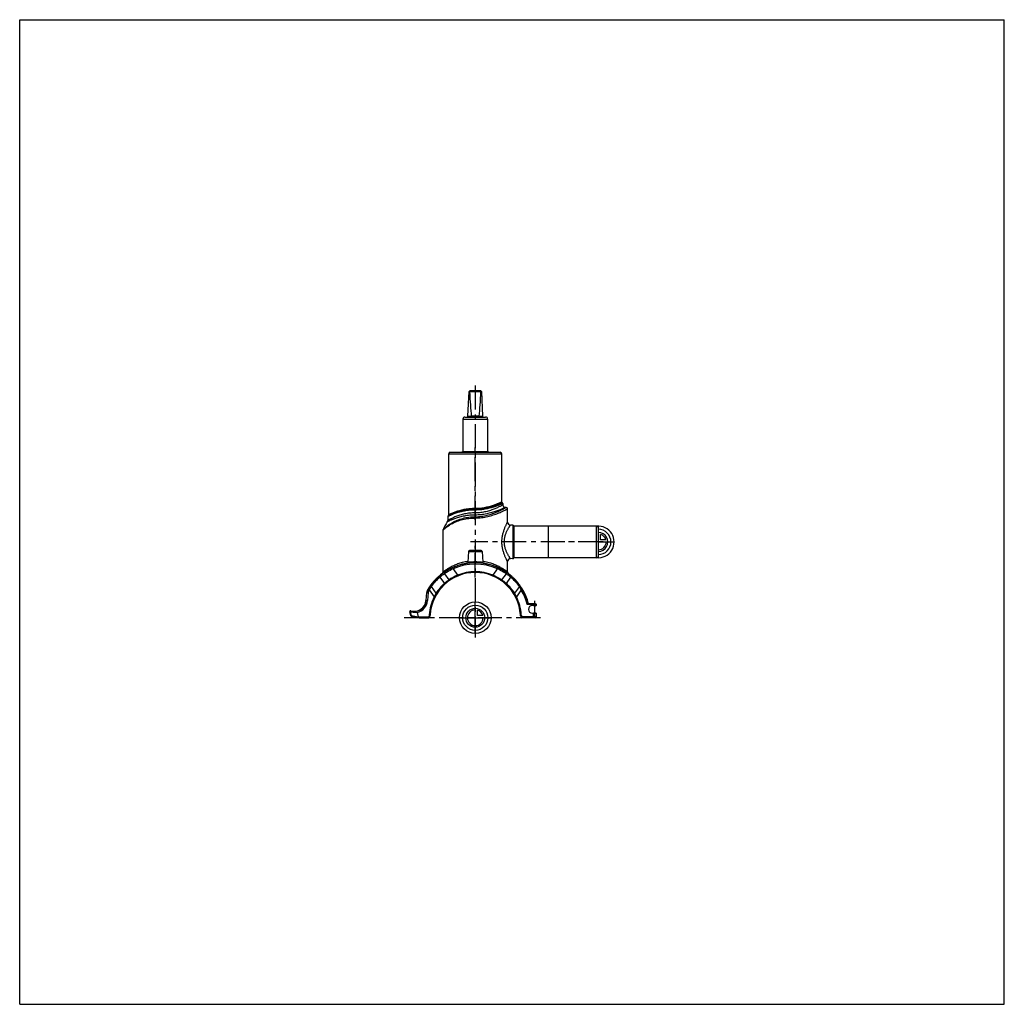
# Model space of a CAD drawing. Header units: millimetres. Extents: x 0 to 1000, y 0 to 1000.
import ezdxf

# ---------------------------------------------------------------- set-up
doc = ezdxf.new("R2010")
doc.units = ezdxf.units.MM
doc.header["$LTSCALE"] = 65.185185
doc.linetypes.add('CENTER', pattern=[0.6, 0.375, -0.075, 0.075, -0.075])
doc.layers.get('0').update_dxf_attribs({"linetype": 'CONTINUOUS'})
for name, color, linetype in [('ACHSEN_S', 7, 'CONTINUOUS'), ('FASEN', 7, 'CONTINUOUS'), ('FLAECHEN', 7, 'CONTINUOUS'), ('KOERPER', 7, 'CONTINUOUS'), ('KONST.EL_MIT_GEO', 7, 'CONTINUOUS'), ('KURVEN', 7, 'CONTINUOUS'), ('NHILFSGEOMETRIE', 7, 'CONTINUOUS')]:
    doc.layers.add(name, color=color, linetype=linetype)

msp = doc.modelspace()

# ---------------------------------------------------------------- linework, layer by layer
at = {"color": 7, "linetype": 'Continuous'}
for p, q in [((0, 0), (0, 1000)), ((0, 1000), (1000, 1000)), ((1000, 0), (1000, 1000)), ((455.3, 597.3), (456.5, 622.4)), ((456.5, 622.4), (457.6, 623.4)), ((456.9, 622.4), (468.5, 622.4)), ((457.6, 623.4), (467.9, 623.4)), ((468.9, 622.4), (467.9, 623.4)), ((468.9, 622.4), (470.2, 597.3)), ((450.2, 594.4), (450.2, 561.6)), ((450.2, 594.4), (475.2, 594.4)), ((452.2, 596.4), (473.2, 596.4)), ((455.3, 597.4), (458.6, 597.4)), ((466.8, 597.3), (458.6, 597.3)), ((466.8, 597.4), (470.2, 597.4)), ((475.2, 594.4), (475.2, 561.6)), ((0, 0), (1000, 0))]:
    msp.add_line(p, q, dxfattribs=at)
for centre, radius, start, end in [((452.2, 594.4), 2, 90, 180), ((454.3, 597.4), 1, 270, 357.14), ((458.1, 597.3), 0.483, 359.2765, 5.2), ((467.3, 597.3), 0.483, 174.8, 180.7235), ((471.2, 597.4), 1, 182.86, 270), ((473.2, 594.4), 2, 0, 90)]:
    msp.add_arc(centre, radius, start, end, dxfattribs=at)
for centre, major_axis, ratio, start_param, end_param in [((462.7, 628.2), (8.5, 0), 0.95129, -2.35619, -2.32415), ((462.7, 746.5), (0, 170.1), 0.04996, -3.89495, -3.64417), ((462.7, 746.5), (0, 170.1), 0.04996, -2.63901, -2.38824), ((462.7, 628.2), (8.5, 0), 0.95129, -0.81744, -0.7854)]:
    msp.add_ellipse(centre, major_axis=major_axis, ratio=ratio, start_param=start_param, end_param=end_param, dxfattribs=at)
for points in [[(458.6, 597.3), (458.6, 597.2), (458.6, 596.9), (458.6, 596.7), (458.5, 596.5), (458.5, 596.4), (458.4, 596.4), (458.4, 596.4)], [(466.8, 597.3), (466.8, 597.2), (466.8, 596.9), (466.9, 596.7), (466.9, 596.5), (467, 596.4), (467, 596.4), (467, 596.4)]]:
    msp.add_open_spline(points, degree=3, knots=[0, 0, 0, 0, 0.36703, 0.67502, 0.79476, 0.88822, 1, 1, 1, 1], dxfattribs=at)
at = {"layer": 'ACHSEN_S', "color": 40, "linetype": 'CENTER'}
for p, q in [((462.7, 628.4), (462.7, 372.4)), ((528.8, 392.6), (390.6, 392.6))]:
    msp.add_line(p, q, dxfattribs=at)
at = {"layer": 'FASEN', "color": 7, "linetype": 'Continuous'}
for p, q in [((585.7, 485.6), (536.7, 485.6)), ((585.7, 485.6), (587.7, 484.5)), ((585.7, 453.6), (585.7, 485.6)), ((587.7, 454.8), (587.7, 484.5)), ((585.7, 453.6), (536.7, 453.6)), ((585.7, 453.6), (587.7, 454.8)), ((414.9, 418.1), (414.2, 410))]:
    msp.add_line(p, q, dxfattribs=at)
for centre, radius, start, end in [((462.7, 392.6), 54.5, 65.5399, 114.4601), ((461.8, 392.1), 54.5, 129.9823, 143.7128), ((463.6, 392.1), 54.5, 36.2872, 50.0176), ((462.7, 392.6), 54.5, 148.8985, 150.4146), ((449.1, 405.4), 36.5, 148.7699, 154.9969), ((418.4, 417.8), 3.5, 150.4146, 175), ((400.7, 411.1), 13.5, 282.6405, 355)]:
    msp.add_arc(centre, radius, start, end, dxfattribs=at)
for points, knots in [([(440.1, 442.3), (438.1, 441.3), (435.2, 439.7), (432.3, 437.9), (431.5, 437.3)], [0, 0, 0, 0, 0.68248, 1, 1, 1, 1]), ([(494, 437.3), (493.1, 437.9), (490.3, 439.7), (487.3, 441.3), (485.3, 442.3)], [0, 0, 0, 0, 0.31833, 1, 1, 1, 1]), ([(431.5, 437.3), (431, 437), (429.4, 435.9), (427.8, 434.7), (426.8, 433.8)], [0, 0, 0, 0, 0.30557, 1, 1, 1, 1]), ([(498.6, 433.8), (497.6, 434.7), (496, 435.9), (494.4, 436.9), (494, 437.3)], [0, 0, 0, 0, 0.69347, 1, 1, 1, 1]), ([(509.4, 420.8), (509.2, 421.1), (508.6, 422.3), (508, 423.5), (507.5, 424.3)], [0, 0, 0, 0, 0.27147, 1, 1, 1, 1])]:
    msp.add_open_spline(points, degree=3, knots=knots, dxfattribs=at)
at = {"layer": 'FLAECHEN', "color": 7, "linetype": 'Continuous'}
for p, q in [((494, 504.6), (493.2, 504.6)), ((435.7, 496.8), (434.9, 495.8))]:
    msp.add_line(p, q, dxfattribs=at)
msp.add_arc((462.7, 469.8), 34.8, 144.8185, 159.7136, dxfattribs=at)
at = {"layer": 'KOERPER', "color": 7, "linetype": 'Continuous'}
for p, q in [((437.5, 560.6), (437.5, 560.8)), ((437.5, 560.6), (437.5, 560.8)), ((437.5, 560.8), (453.8, 560.8)), ((438.3, 560.6), (438.3, 560.8)), ((438.4, 560.6), (438.4, 560.8)), ((438.5, 560.6), (438.5, 560.8)), ((438.8, 560.6), (438.8, 560.8)), ((439.6, 560.6), (439.6, 560.8)), ((439.7, 560.6), (439.7, 560.8)), ((440.7, 560.6), (440.7, 560.8)), ((441.6, 560.6), (441.6, 560.8)), ((445.7, 560.6), (445.7, 560.8)), ((446.1, 560.6), (446.1, 560.8)), ((446.2, 560.6), (446.2, 560.8)), ((446.4, 560.6), (446.4, 560.8)), ((446.7, 560.6), (446.7, 560.8)), ((447.2, 560.6), (447.2, 560.8)), ((450, 561.6), (475.4, 561.6)), ((453.5, 560.6), (453.5, 560.8)), ((453.8, 560.6), (453.8, 560.8)), ((435.8, 497.1), (435.8, 559.1)), ((489.6, 510.1), (489.6, 559.1)), ((500.7, 486.6), (500.7, 452.7)), ((536.7, 485.6), (501.7, 485.7)), ((501.7, 485.7), (501.7, 453.6)), ((536.7, 485.6), (536.7, 453.6)), ((455.7, 459.8), (455.1, 448.9)), ((469.8, 459.8), (470.3, 448.9)), ((536.7, 453.6), (501.7, 453.6))]:
    msp.add_line(p, q, dxfattribs=at)
at = {"layer": 'KOERPER', "color": 40, "linetype": 'CENTER'}
for p, q in [((462.7, 492.1), (462.7, 566.6)), ((592.7, 469.6), (457.7, 469.6)), ((462.7, 433.6), (462.7, 465.8)), ((523, 402.6), (523, 392.1)), ((523.2, 399.4), (523.2, 409.9))]:
    msp.add_line(p, q, dxfattribs=at)
at = {"layer": 'KOERPER', "color": 7, "linetype": 'Continuous'}
for centre, radius, start, end in [((500.7, 485.6), 1, 3.5024, 89), ((500.7, 453.6), 1, 271, 356.4976), ((523.2, 405.9), 1.5, 216.8699, 323.1301), ((523, 396.1), 1.5, 41.8103, 138.1897)]:
    msp.add_arc(centre, radius, start, end, dxfattribs=at)
at = {"layer": 'KONST.EL_MIT_GEO', "color": 7, "linetype": 'Continuous'}
for p, q in [((437.3, 560.6), (488.1, 560.6)), ((448.5, 560.8), (450, 561.6)), ((475.4, 561.6), (477.1, 560.6)), ((435.8, 559.1), (489.6, 559.1)), ((462.7, 502), (462.7, 503.5)), ((490.7, 508.7), (490.7, 507.1)), ((495.5, 489.7), (495.5, 503.1)), ((434.7, 495.2), (434.7, 491.3)), ((462.7, 499.1), (462.7, 493.9)), ((430, 439.1), (430, 481.4)), ((500.7, 486.6), (498.4, 486.7)), ((468.8, 460.8), (456.7, 460.8)), ((455.7, 459.8), (469.8, 459.8)), ((500.7, 452.7), (498.4, 452.6)), ((440.1, 442.3), (439.5, 443.6)), ((440.1, 442.3), (444.6, 435.8)), ((480.8, 435.8), (485.3, 442.3)), ((485.3, 442.3), (485.8, 443.4)), ((495.5, 439.1), (495.5, 449.6)), ((426.8, 433.8), (426.7, 435.3)), ((426.8, 433.8), (431.3, 427.4)), ((431.5, 437.3), (431.8, 439.1)), ((431.5, 437.3), (435.9, 431)), ((431.8, 439.1), (432.2, 439.3)), ((432.1, 439.2), (432.2, 439.3)), ((445, 435.1), (444.6, 435.8)), ((480.5, 435.1), (480.8, 435.8)), ((494, 437.3), (489.5, 431)), ((493.1, 439.4), (493.1, 439.4)), ((494, 437.3), (493.6, 439.1)), ((498.6, 433.8), (494.1, 427.4)), ((498.6, 433.8), (498.7, 435.3)), ((414, 420.3), (415.3, 419.6)), ((416, 420.8), (415, 421.5)), ((416, 420.8), (421, 413.8)), ((417.9, 424.3), (417.6, 425.6)), ((417.9, 424.3), (422.7, 417.4)), ((507.5, 424.3), (502.7, 417.4)), ((509.4, 420.8), (504.5, 413.8)), ((507.5, 424.3), (507.8, 425.6)), ((509.4, 420.8), (510.5, 421.5)), ((412.7, 410.1), (413.4, 418.3)), ((412.7, 410.1), (414.2, 410)), ((412.9, 410.1), (413.6, 418.2)), ((413.4, 418.3), (414.9, 418.1)), ((421.7, 413.4), (421, 413.8)), ((503.7, 413.4), (504.5, 413.8)), ((521.8, 405.9), (515.5, 406)), ((524, 406.7), (516.2, 406.8)), ((524.8, 404.9), (520.7, 404.9)), ((521.8, 405.9), (521.8, 406.7)), ((524.8, 405.9), (521.8, 405.9)), ((521.8, 404.9), (521.8, 405.9)), ((524.8, 404.9), (524.8, 405.9)), ((396.3, 398.7), (396.9, 398.8)), ((397.2, 394.6), (396.3, 398.7)), ((397.8, 394.8), (396.9, 398.8)), ((397.2, 394.6), (397.8, 394.8)), ((397.8, 394.8), (404.7, 393.6)), ((397.9, 394), (405.7, 392.6)), ((403.7, 398), (404.7, 393.6)), ((404.7, 393.6), (405.8, 393.4)), ((405.7, 392.6), (405.8, 393.4)), ((405.7, 392.6), (405.7, 392.7)), ((405.7, 392.7), (405.7, 392.7)), ((405.7, 392.6), (415.7, 392.6)), ((405.8, 393.4), (415.7, 393.4)), ((405.8, 393.2), (405.8, 393.3)), ((415.7, 393.4), (415.9, 394.3)), ((416.5, 393.2), (415.7, 393.4)), ((415.7, 393.4), (415.7, 392.6)), ((416, 395.7), (415.9, 394.3)), ((416.7, 394.1), (415.9, 394.3)), ((416.8, 395.6), (416, 395.7)), ((416.5, 393.2), (416.7, 394.1)), ((416.8, 395.6), (416.7, 394.1)), ((416.7, 394.1), (416.7, 394.1)), ((508.6, 395.6), (509.4, 395.7)), ((508.7, 394.6), (508.6, 395.6)), ((509.5, 394.8), (508.7, 394.6)), ((508.7, 394.6), (508.7, 394.6)), ((508.7, 394.6), (509.2, 393.2)), ((509.9, 393.4), (509.2, 393.2)), ((509.5, 394.8), (509.4, 395.7)), ((509.5, 394.8), (509.9, 393.4)), ((524.8, 393.4), (509.9, 393.4)), ((509.9, 392.6), (509.9, 393.4)), ((524, 392.6), (509.9, 392.6)), ((520.7, 397.1), (524.8, 397.1)), ((521.8, 392.6), (521.8, 397.1)), ((524.8, 393.4), (524.8, 397.1))]:
    msp.add_line(p, q, dxfattribs=at)
for points in [[(455.1, 448.9), (455.1, 448.9), (455.1, 448.8), (455, 448.7), (455, 448.6), (455, 448.5), (454.9, 448.5), (454.9, 448.4), (454.8, 448.3), (454.8, 448.3), (454.7, 448.2), (454.6, 448.2), (454.6, 448.1), (454.5, 448.1), (454.4, 448), (454.3, 448), (454.2, 448)], [(471.2, 448), (471.1, 448), (471, 448), (470.9, 448.1), (470.8, 448.1), (470.8, 448.2), (470.7, 448.2), (470.6, 448.3), (470.6, 448.3), (470.5, 448.4), (470.5, 448.5), (470.4, 448.5), (470.4, 448.6), (470.4, 448.7), (470.3, 448.8), (470.3, 448.9), (470.3, 448.9)]]:
    msp.add_lwpolyline(points, dxfattribs=at)
for centre, radius, start, end in [((437.3, 559.1), 1.5, 90, 180), ((488.1, 559.1), 1.5, 0, 90), ((490.1, 510.1), 0.5, 180, 254.5339), ((489.7, 508.7), 1, 0.0001, 74.5339), ((493.2, 507.1), 2.5, 180, 270), ((494, 503.1), 1.5, 0, 90), ((432.2, 491.3), 2.5, 324.8184, 359.9999), ((435.7, 495.2), 1, 142.9802, 180.0002), ((435.3, 497.1), 0.5, 320.8812, 360), ((431.5, 481.4), 1.5, 159.7139, 180.0002), ((498.5, 489.7), 3, 179.9999, 269.0001), ((456.7, 459.8), 1, 90, 177), ((468.8, 459.8), 1, 3, 90), ((498.5, 449.6), 3, 90.9999, 180.0001), ((462.7, 392.6), 56, 14.6235, 150.4146), ((464.5, 389.5), 59.4, 114.7954, 122.783), ((462.7, 392.6), 55.8, 65.5399, 114.4601), ((460.9, 389.5), 59.3, 57.1193, 65.2086), ((462.7, 392.6), 46, 3.7393, 176.2607), ((462.5, 392.6), 55.7, 129.9539, 143.3145), ((461.7, 393.6), 54.4, 129.6091, 130.0117), ((461.6, 393.8), 54.2, 123.3486, 129.6116), ((428, 439.1), 2, 306.8081, 359.9999), ((460.1, 395.1), 43.3, 123.9833, 131.6747), ((432.6, 438.9), 0.796, 123.0811, 169.3199), ((464.7, 389.2), 59.7, 122.7812, 122.9451), ((466.8, 385.4), 55.1, 113.6666, 124.1112), ((462.7, 392.6), 46.8, 67.2996, 112.7004), ((458.6, 385.3), 55.2, 55.897, 66.3253), ((465.4, 395.1), 43.3, 48.3272, 56.0148), ((459.7, 387.6), 61.6, 56.5768, 57.1101), ((492.8, 438.9), 0.796, 10.666, 56.8986), ((463.9, 393.9), 54.1, 50.3856, 56.6604), ((497.5, 439.1), 2, 180.0001, 233.1919), ((463.8, 393.7), 54.3, 49.9876, 50.3971), ((462.9, 392.6), 55.7, 36.6234, 50.0465), ((418.4, 417.8), 5, 150.4146, 175), ((418.4, 417.8), 4.77, 150.4146, 175), ((462.7, 392.6), 55.8, 148.8985, 150.4146), ((459.4, 395.6), 51.4, 144.3607, 149.8221), ((462.5, 392.6), 55.7, 143.3146, 143.6891), ((462.2, 392.3), 46.8, 131.4167, 147.5907), ((463.2, 392.3), 46.8, 32.4093, 48.5833), ((462.9, 392.6), 55.8, 36.3115, 36.6241), ((465.9, 395.5), 51.5, 30.1832, 35.6341), ((462.7, 392.6), 54.5, 14.1916, 31.1015), ((462.7, 392.6), 55.8, 14.6908, 31.1015), ((400.7, 411.1), 12, 253.5942, 355), ((400.7, 411.1), 12.2, 265.2629, 355), ((462.7, 392.6), 46.8, 153.1495, 176.2607), ((455.9, 398.8), 38, 150.7715, 156.8555), ((469.3, 398.7), 38.3, 23.1632, 29.2098), ((462.7, 392.6), 46.8, 3.7393, 26.8505), ((520.7, 401.1), 3.9, 90, 270), ((524, 405.9), 0.8, 0, 89), ((397.1, 398.9), 0.8, 73.5942, 193), ((400.5, 411.1), 12.8, 253.5951, 260.8705), ((398, 394.8), 0.8, 193, 260), ((400.5, 411.1), 12.8, 260.888, 272.4343), ((404.3, 412.9), 14.9, 257.5659, 267.6663), ((415.7, 393.4), 0.8, 270, 345), ((509.9, 393.4), 0.8, 198.7393, 270), ((524, 393.4), 0.8, 270, 360)]:
    msp.add_arc(centre, radius, start, end, dxfattribs=at)
msp.add_ellipse((401.5, 394.2), major_axis=(3.2, -0.65), ratio=0.24381, start_param=0.00964, end_param=0.11094, dxfattribs=at)
for points, knots in [([(489.6, 510.1), (489.6, 510.1), (489.6, 510.1), (489.6, 510.1), (489.6, 510.1), (489.6, 510.1), (489.5, 510.1), (489.5, 510.1), (489.4, 510.1), (489.3, 510), (489.2, 510), (489, 509.9), (488.8, 509.8), (488.4, 509.6), (488, 509.4), (487.5, 509.2), (487, 509), (486.1, 508.6), (485, 508.1), (483.4, 507.5), (481.7, 506.9), (479.7, 506.2), (477.7, 505.6), (475.4, 505), (472.2, 504.3), (468, 503.6), (464.5, 503.5), (462.7, 503.5)], [0, 0, 0, 0, 0.00008, 0.00033, 0.00074, 0.00132, 0.00297, 0.00527, 0.00823, 0.01183, 0.01608, 0.02096, 0.03262, 0.04673, 0.06324, 0.08207, 0.10312, 0.12632, 0.17877, 0.23869, 0.30537, 0.3781, 0.45623, 0.53909, 0.62605, 0.80939, 1, 1, 1, 1]), ([(462.7, 502), (460.9, 502), (457.2, 501.8), (452, 501.1), (447.9, 500.2), (444.9, 499.4), (442.9, 498.8), (441.1, 498.1), (439.5, 497.5), (438.3, 496.9), (437.5, 496.6), (436.9, 496.3), (436.4, 496.1), (436, 495.8), (435.6, 495.7), (435.3, 495.5), (435.1, 495.4), (434.9, 495.3), (434.9, 495.3), (434.8, 495.2), (434.7, 495.2), (434.7, 495.2), (434.7, 495.2), (434.7, 495.2)], [0, 0, 0, 0, 0.19043, 0.37354, 0.54292, 0.62077, 0.69324, 0.7597, 0.81955, 0.8721, 0.89541, 0.91662, 0.93564, 0.95236, 0.9667, 0.97857, 0.98789, 0.99158, 0.9946, 0.99696, 0.99865, 0.99966, 1, 1, 1, 1]), ([(462.7, 502.9), (460.9, 502.9), (457.3, 502.7), (452.1, 502), (448.1, 501.1), (445.1, 500.2), (443.1, 499.5), (441.3, 498.8), (439.7, 498.2), (438.3, 497.5), (437.3, 497.1), (436.6, 496.7), (436.2, 496.5), (435.8, 496.3), (435.5, 496.1), (435.3, 496), (435.1, 495.9), (435.1, 495.9), (435, 495.8), (434.9, 495.8), (434.9, 495.8), (434.9, 495.8), (434.9, 495.8)], [0, 0, 0, 0, 0.18902, 0.37106, 0.53992, 0.61775, 0.69034, 0.75707, 0.81729, 0.8703, 0.91533, 0.93459, 0.95156, 0.96612, 0.97819, 0.98767, 0.99142, 0.9945, 0.9969, 0.99862, 0.99965, 1, 1, 1, 1]), ([(462.7, 503), (460.9, 503), (457.4, 502.9), (452.4, 502.2), (448.4, 501.4), (445.6, 500.6), (443.6, 500), (441.9, 499.4), (440.3, 498.9), (439, 498.3), (438, 497.9), (437.3, 497.6), (436.9, 497.4), (436.5, 497.2), (436.2, 497.1), (436, 497), (435.9, 496.9), (435.8, 496.8), (435.7, 496.8), (435.7, 496.8), (435.7, 496.8), (435.7, 496.8)], [0, 0, 0, 0, 0.19137, 0.37525, 0.5451, 0.62304, 0.69548, 0.76182, 0.82143, 0.87364, 0.91777, 0.93658, 0.95309, 0.96724, 0.97893, 0.9881, 0.9947, 0.99701, 0.99867, 0.99967, 1, 1, 1, 1]), ([(462.7, 503.5), (460.9, 503.5), (457.5, 503.3), (452.4, 502.7), (448.5, 501.8), (445.7, 501), (443.7, 500.4), (442, 499.8), (440.4, 499.2), (439.1, 498.7), (438.1, 498.2), (437.4, 497.9), (437, 497.7), (436.7, 497.5), (436.4, 497.4), (436.2, 497.3), (436, 497.2), (435.9, 497.2), (435.9, 497.2), (435.8, 497.1), (435.8, 497.1), (435.8, 497.1), (435.8, 497.1)], [0, 0, 0, 0, 0.19069, 0.37406, 0.54367, 0.6216, 0.69411, 0.76058, 0.82037, 0.87281, 0.91717, 0.93609, 0.95272, 0.96697, 0.97875, 0.988, 0.99165, 0.99465, 0.99699, 0.99866, 0.99966, 1, 1, 1, 1]), ([(490.7, 507.1), (490.7, 507.1), (490.7, 507.1), (490.7, 507.1), (490.6, 507.1), (490.6, 507.1), (490.5, 507), (490.3, 507), (490.1, 506.8), (489.8, 506.7), (489.4, 506.5), (489, 506.2), (488.3, 505.9), (487.3, 505.4), (485.9, 504.7), (484.2, 504), (482.4, 503.2), (480.4, 502.4), (477.5, 501.4), (473.4, 500.2), (468.2, 499.3), (464.6, 499.1), (462.7, 499.1)], [0, 0, 0, 0, 0.00034, 0.00136, 0.00305, 0.00541, 0.00845, 0.01214, 0.02151, 0.03344, 0.04788, 0.06473, 0.08391, 0.12887, 0.18195, 0.24235, 0.30929, 0.38206, 0.45999, 0.62885, 0.81084, 1, 1, 1, 1]), ([(480.4, 505.9), (477.8, 505), (473.5, 503.9), (467.5, 503), (464.3, 502.9), (462.7, 502.9)], [0, 0, 0, 0, 0.46725, 0.72917, 1, 1, 1, 1]), ([(480.4, 505.9), (477.7, 505), (471.9, 503.6), (465.9, 503), (462.7, 503)], [0, 0, 0, 0, 0.46985, 1, 1, 1, 1]), ([(481.1, 505), (478.3, 504.1), (473.9, 503), (467.7, 502.1), (464.4, 502), (462.7, 502)], [0, 0, 0, 0, 0.468, 0.7297, 1, 1, 1, 1]), ([(462.7, 495.2), (464.8, 495.2), (468.9, 495.5), (474.8, 496.6), (480.1, 498.2), (484.1, 499.8), (486.9, 501), (488.6, 501.9), (490.2, 502.6), (491.5, 503.3), (492.4, 503.8), (493, 504.1), (493.3, 504.3), (493.6, 504.4), (493.8, 504.6), (493.9, 504.6), (493.9, 504.6), (494, 504.6)], [0, 0, 0, 0, 0.19096, 0.37419, 0.54353, 0.69399, 0.76059, 0.82054, 0.87308, 0.91748, 0.95297, 0.96717, 0.9789, 0.98809, 0.99469, 0.99867, 1, 1, 1, 1]), ([(493.2, 504.6), (493.2, 504.6), (493.2, 504.6), (493.1, 504.6), (493, 504.6), (492.8, 504.5), (492.6, 504.3), (492.2, 504.2), (491.8, 504), (491.3, 503.8), (490.5, 503.4), (489.3, 502.9), (487.8, 502.2), (486, 501.5), (484, 500.8), (481.8, 500), (478.6, 499.1), (474.2, 498), (468.6, 497.1), (464.7, 496.9), (462.7, 496.9)], [0, 0, 0, 0, 0.00138, 0.00311, 0.00552, 0.01238, 0.02191, 0.03406, 0.04875, 0.06588, 0.08537, 0.13097, 0.1847, 0.2457, 0.31315, 0.38627, 0.46435, 0.63277, 0.81321, 1, 1, 1, 1]), ([(462.7, 493.9), (464.9, 493.9), (469.1, 494.2), (475.2, 495.3), (480, 496.6), (483.5, 497.8), (485.8, 498.7), (487.9, 499.6), (489.8, 500.4), (491.4, 501.2), (492.6, 501.7), (493.5, 502.1), (494, 502.4), (494.4, 502.6), (494.8, 502.8), (495, 502.9), (495.2, 503), (495.3, 503.1), (495.4, 503.1), (495.4, 503.1), (495.4, 503.1), (495.5, 503.1), (495.5, 503.1)], [0, 0, 0, 0, 0.18947, 0.37177, 0.54088, 0.61889, 0.69169, 0.75861, 0.81892, 0.87185, 0.91663, 0.93571, 0.95247, 0.96681, 0.97866, 0.98795, 0.99162, 0.99463, 0.99698, 0.99866, 0.99966, 1, 1, 1, 1]), ([(490, 509.7), (490, 509.7), (490, 509.7), (489.9, 509.6), (489.9, 509.6), (489.8, 509.6), (489.7, 509.5), (489.5, 509.5), (489.3, 509.4), (488.9, 509.2), (488.5, 509), (488, 508.8), (487.2, 508.4), (486, 507.9), (484.3, 507.3), (482.5, 506.6), (481.1, 506.1), (480.4, 505.9)], [0, 0, 0, 0, 0.0011, 0.0044, 0.00989, 0.01756, 0.0274, 0.03939, 0.06974, 0.10843, 0.15521, 0.20981, 0.27193, 0.41741, 0.58902, 0.78407, 1, 1, 1, 1]), ([(481.1, 505), (481, 505.2), (480.9, 505.5), (480.6, 505.8), (480.4, 505.9)], [0, 0, 0, 0, 0.54148, 1, 1, 1, 1]), ([(490.7, 508.7), (490.7, 508.7), (490.7, 508.7), (490.7, 508.7), (490.6, 508.7), (490.5, 508.6), (490.4, 508.6), (490.3, 508.5), (490, 508.4), (489.7, 508.2), (489.2, 508), (488.7, 507.8), (487.9, 507.5), (486.7, 507), (485, 506.3), (483.1, 505.6), (481.8, 505.2), (481.1, 505)], [0, 0, 0, 0, 0.0011, 0.00439, 0.00986, 0.01751, 0.02733, 0.0393, 0.06959, 0.1082, 0.15489, 0.20941, 0.27144, 0.41682, 0.58842, 0.78366, 1, 1, 1, 1]), ([(430, 481.4), (430, 481.4), (430, 481.4), (430, 481.4), (430, 481.4), (430.1, 481.5), (430.1, 481.6), (430.2, 481.7), (430.3, 481.8), (430.5, 481.9), (430.7, 482.2), (431, 482.5), (431.4, 482.9), (432, 483.3), (432.5, 483.8), (433.2, 484.4), (434.2, 485.1), (435.5, 486.1), (437.4, 487.3), (439.5, 488.4), (441.8, 489.6), (445.2, 491), (450, 492.5), (456.2, 493.6), (460.5, 493.9), (462.7, 493.9)], [0, 0, 0, 0, 0.00043, 0.00098, 0.00173, 0.00388, 0.00687, 0.01068, 0.01528, 0.02064, 0.02674, 0.04102, 0.05786, 0.07704, 0.09833, 0.12158, 0.14662, 0.2016, 0.26253, 0.32884, 0.40012, 0.47597, 0.63974, 0.8163, 1, 1, 1, 1]), ([(430.1, 481.9), (430.1, 481.9), (430.1, 481.9), (430.1, 482), (430.2, 482), (430.2, 482.1), (430.3, 482.2), (430.5, 482.4), (430.7, 482.7), (431.1, 483.1), (431.6, 483.5), (432.1, 484), (432.9, 484.7), (434, 485.7), (435.7, 486.9), (437.5, 488.2), (439.6, 489.4), (441.9, 490.6), (445.3, 492.1), (450.1, 493.7), (456.2, 494.9), (460.5, 495.2), (462.7, 495.2)], [0, 0, 0, 0, 0.00045, 0.00181, 0.00405, 0.00717, 0.01113, 0.01591, 0.0278, 0.04256, 0.05992, 0.0796, 0.1014, 0.15058, 0.20629, 0.26772, 0.33433, 0.40566, 0.48134, 0.64406, 0.81872, 1, 1, 1, 1]), ([(462.7, 496.9), (460.8, 496.9), (457.1, 496.7), (451.7, 496), (447.6, 495.1), (444.5, 494.2), (442.5, 493.5), (440.7, 492.9), (439.1, 492.2), (437.7, 491.6), (436.6, 491.1), (435.9, 490.8), (435.5, 490.6), (435.1, 490.4), (434.8, 490.2), (434.6, 490.1), (434.5, 490), (434.4, 490), (434.3, 489.9), (434.3, 489.9), (434.3, 489.9), (434.3, 489.9), (434.3, 489.9)], [0, 0, 0, 0, 0.19261, 0.37708, 0.54674, 0.62439, 0.69648, 0.76246, 0.82176, 0.87375, 0.91775, 0.93652, 0.95303, 0.96717, 0.97888, 0.98807, 0.9917, 0.99468, 0.997, 0.99867, 0.99967, 1, 1, 1, 1]), ([(462.7, 499.1), (460.9, 499.1), (457.2, 498.9), (452, 498.1), (447.9, 497.1), (444.9, 496.1), (442.9, 495.4), (441.1, 494.6), (439.5, 493.9), (438.3, 493.3), (437.5, 492.9), (436.9, 492.6), (436.4, 492.3), (436, 492.1), (435.6, 491.9), (435.3, 491.7), (435.1, 491.6), (434.9, 491.5), (434.9, 491.4), (434.8, 491.4), (434.7, 491.4), (434.7, 491.3), (434.7, 491.3), (434.7, 491.3)], [0, 0, 0, 0, 0.1892, 0.37113, 0.5396, 0.61721, 0.6896, 0.75621, 0.81641, 0.86949, 0.89312, 0.91467, 0.93404, 0.95112, 0.96579, 0.97797, 0.98754, 0.99133, 0.99444, 0.99687, 0.99861, 0.99965, 1, 1, 1, 1]), ([(495.5, 449.6), (495.5, 449.6), (495.5, 449.6), (495.4, 449.6), (495.4, 449.7), (495.4, 449.7), (495.3, 449.9), (495.2, 450.1), (495.1, 450.3), (495, 450.6), (494.8, 450.9), (494.5, 451.5), (494.2, 452.2), (493.7, 453.3), (493.1, 454.5), (492.6, 455.8), (492.1, 457.3), (491.3, 459.4), (490.6, 462.2), (489.9, 465.8), (489.7, 469.6), (489.9, 473.5), (490.6, 477.1), (491.3, 479.9), (492.1, 482), (492.6, 483.5), (493.1, 484.8), (493.7, 486), (494.2, 487.1), (494.5, 487.8), (494.8, 488.4), (495, 488.7), (495.1, 489), (495.2, 489.2), (495.3, 489.4), (495.4, 489.6), (495.4, 489.6), (495.4, 489.7), (495.5, 489.7), (495.5, 489.7), (495.5, 489.7)], [0, 0, 0, 0, 0.00018, 0.00074, 0.00165, 0.00293, 0.00657, 0.01162, 0.01804, 0.02577, 0.03475, 0.04493, 0.0686, 0.09623, 0.12733, 0.16143, 0.19812, 0.23703, 0.32027, 0.40875, 0.5, 0.59125, 0.67973, 0.76297, 0.80188, 0.83857, 0.87267, 0.90377, 0.9314, 0.95507, 0.96525, 0.97423, 0.98196, 0.98838, 0.99343, 0.99707, 0.99835, 0.99926, 0.99982, 1, 1, 1, 1]), ([(498.4, 452.6), (498.4, 452.6), (498.4, 452.6), (498.4, 452.6), (498.4, 452.7), (498.3, 452.7), (498.3, 452.8), (498.2, 453), (498, 453.2), (497.9, 453.4), (497.7, 453.7), (497.4, 454.1), (497.1, 454.7), (496.5, 455.6), (496, 456.5), (495.4, 457.6), (494.8, 458.8), (494, 460.6), (493.1, 463.1), (492.4, 466.3), (492.1, 469.6), (492.4, 473), (493.1, 476.2), (494, 478.7), (494.8, 480.5), (495.4, 481.7), (496, 482.8), (496.5, 483.7), (497.1, 484.6), (497.4, 485.2), (497.7, 485.6), (497.9, 485.9), (498, 486.1), (498.2, 486.3), (498.3, 486.5), (498.3, 486.6), (498.4, 486.6), (498.4, 486.7), (498.4, 486.7), (498.4, 486.7), (498.4, 486.7)], [0, 0, 0, 0, 0.00018, 0.00071, 0.0016, 0.00284, 0.00636, 0.01125, 0.01747, 0.02497, 0.03371, 0.04362, 0.06671, 0.09379, 0.12437, 0.15804, 0.19442, 0.2332, 0.31679, 0.40662, 0.5, 0.59338, 0.68321, 0.7668, 0.80558, 0.84196, 0.87563, 0.90621, 0.93329, 0.95638, 0.96629, 0.97503, 0.98253, 0.98875, 0.99364, 0.99716, 0.9984, 0.99929, 0.99982, 1, 1, 1, 1]), ([(430, 439.1), (430, 439.1), (430, 439.1), (430, 439.1), (430, 439.1), (430.1, 439.2), (430.2, 439.2), (430.3, 439.3), (430.5, 439.5), (430.7, 439.7), (431.1, 439.9), (431.4, 440.2), (432.1, 440.7), (432.9, 441.3), (434.2, 442.1), (435.6, 443), (437.1, 443.9), (438.9, 444.9), (441.5, 446.1), (445.1, 447.7), (450, 449.1), (453.4, 449.8), (455.1, 450.1)], [0, 0, 0, 0, 0.00035, 0.00141, 0.00316, 0.00562, 0.00876, 0.01259, 0.02225, 0.03453, 0.04931, 0.06649, 0.08595, 0.13121, 0.18418, 0.244, 0.30996, 0.38145, 0.45797, 0.62441, 0.80621, 1, 1, 1, 1]), ([(470.3, 450.1), (472, 449.8), (475.5, 449.1), (480.3, 447.7), (483.9, 446.1), (486.5, 444.9), (488.3, 443.9), (489.9, 443), (491.3, 442.1), (492.5, 441.3), (493.4, 440.7), (494, 440.2), (494.4, 439.9), (494.7, 439.7), (495, 439.5), (495.1, 439.3), (495.3, 439.2), (495.3, 439.2), (495.4, 439.1), (495.4, 439.1), (495.4, 439.1), (495.5, 439.1), (495.5, 439.1)], [0, 0, 0, 0, 0.19379, 0.37559, 0.54205, 0.61858, 0.69007, 0.75603, 0.81584, 0.8688, 0.91406, 0.93352, 0.95069, 0.96548, 0.97775, 0.98741, 0.99124, 0.99438, 0.99684, 0.99859, 0.99965, 1, 1, 1, 1]), ([(455.1, 448.9), (455.1, 448.9), (455.2, 449), (455.3, 449), (455.4, 449), (455.8, 449.1), (456.5, 449.2), (457.4, 449.3), (458.5, 449.4), (460.3, 449.6), (461.7, 449.6), (462.7, 449.6)], [0, 0, 0, 0, 0.0049, 0.01955, 0.04377, 0.07729, 0.17058, 0.29546, 0.44694, 0.61927, 1, 1, 1, 1]), ([(462.7, 449.6), (463.7, 449.6), (465.1, 449.6), (466.9, 449.4), (468, 449.3), (469, 449.2), (469.7, 449.1), (470.1, 449), (470.3, 449), (470.3, 448.9)], [0, 0, 0, 0, 0.38072, 0.55305, 0.70454, 0.82941, 0.92271, 0.98044, 1, 1, 1, 1]), ([(485.9, 443.6), (485.9, 443.6), (485.9, 443.6), (485.9, 443.6), (485.9, 443.6), (485.9, 443.6), (485.8, 443.5), (485.8, 443.4), (485.8, 443.4)], [0, 0, 0, 0, 0.01691, 0.0661, 0.14742, 0.26022, 0.57578, 1, 1, 1, 1]), ([(426.9, 435.7), (426.8, 435.7), (426.7, 435.5), (426.7, 435.4), (426.7, 435.3)], [0, 0, 0, 0, 0.47167, 1, 1, 1, 1]), ([(437, 430.8), (436.8, 430.7), (436.4, 430.6), (436, 430.8), (435.9, 431)], [0, 0, 0, 0, 0.49946, 1, 1, 1, 1]), ([(488.4, 430.8), (488.6, 430.7), (489.1, 430.6), (489.4, 430.8), (489.5, 431)], [0, 0, 0, 0, 0.49946, 1, 1, 1, 1]), ([(498.5, 435.7), (498.6, 435.7), (498.7, 435.5), (498.7, 435.4), (498.7, 435.3)], [0, 0, 0, 0, 0.47161, 1, 1, 1, 1]), ([(415, 421.5), (414.9, 421.5), (414.9, 421.5), (414.9, 421.5), (414.8, 421.6), (414.8, 421.6), (414.8, 421.6), (414.8, 421.6), (414.8, 421.6), (414.8, 421.6)], [0, 0, 0, 0, 0.42615, 0.59838, 0.74094, 0.8533, 0.93429, 0.98328, 1, 1, 1, 1]), ([(417.6, 425.6), (417.6, 425.6), (417.6, 425.8), (417.7, 425.9), (417.7, 426)], [0, 0, 0, 0, 0.54695, 1, 1, 1, 1]), ([(432.3, 427.1), (432.2, 427.1), (432.1, 427), (431.8, 427.1), (431.5, 427.2), (431.4, 427.3), (431.3, 427.4)], [0, 0, 0, 0, 0.20784, 0.4435, 0.71238, 1, 1, 1, 1]), ([(493.1, 427.1), (493.2, 427.1), (493.4, 427), (493.6, 427.1), (493.9, 427.2), (494.1, 427.3), (494.1, 427.4)], [0, 0, 0, 0, 0.20784, 0.4435, 0.71238, 1, 1, 1, 1]), ([(507.8, 425.6), (507.8, 425.6), (507.8, 425.7), (507.8, 425.8), (507.8, 425.9), (507.8, 425.9)], [0, 0, 0, 0, 0.2321, 0.48696, 1, 1, 1, 1]), ([(510.5, 421.5), (510.5, 421.5), (510.5, 421.5), (510.6, 421.5), (510.6, 421.6), (510.6, 421.6), (510.6, 421.6), (510.6, 421.6), (510.6, 421.6), (510.6, 421.6)], [0, 0, 0, 0, 0.42611, 0.59834, 0.74092, 0.8533, 0.9343, 0.9833, 1, 1, 1, 1]), ([(423.9, 417.3), (423.8, 417.2), (423.7, 417.1), (423.4, 417.1), (423, 417.2), (422.8, 417.3), (422.7, 417.4)], [0, 0, 0, 0, 0.20098, 0.43809, 0.71257, 1, 1, 1, 1]), ([(501.5, 417.3), (501.6, 417.2), (501.7, 417.1), (502.1, 417.1), (502.4, 417.2), (502.6, 417.3), (502.7, 417.4)], [0, 0, 0, 0, 0.20098, 0.43809, 0.71257, 1, 1, 1, 1]), ([(515.5, 406), (515.5, 406.1), (515.5, 406.4), (515.7, 406.6), (515.9, 406.8), (516.1, 406.8), (516.2, 406.8)], [0, 0, 0, 0, 0.29966, 0.55402, 0.7788, 1, 1, 1, 1]), ([(396.9, 398.8), (396.9, 398.9), (397, 399.1), (397.1, 399.4), (397.2, 399.5), (397.2, 399.6), (397.3, 399.6), (397.3, 399.6)], [0, 0, 0, 0, 0.3552, 0.66881, 0.79369, 0.89093, 1, 1, 1, 1]), ([(397.8, 394.8), (397.8, 394.7), (397.8, 394.5), (397.8, 394.3), (397.8, 394.2), (397.8, 394.1), (397.9, 394), (397.9, 394)], [0, 0, 0, 0, 0.36564, 0.67265, 0.79276, 0.88674, 1, 1, 1, 1]), ([(399.7, 399), (399.7, 399), (399.7, 399.1), (399.8, 399.2), (399.8, 399.2), (399.8, 399.2)], [0, 0, 0, 0, 0.70457, 0.90075, 1, 1, 1, 1]), ([(399.7, 399), (399.7, 398.9), (399.8, 398.8), (399.9, 398.7), (400.1, 398.6), (400.3, 398.5), (400.7, 398.4), (400.9, 398.3), (401.1, 398.3)], [0, 0, 0, 0, 0.10136, 0.22178, 0.34765, 0.47601, 0.73654, 1, 1, 1, 1]), ([(404.6, 392.8), (404.6, 392.8), (404.6, 392.9), (404.6, 392.9), (404.6, 393.1), (404.6, 393.3), (404.6, 393.5), (404.7, 393.6)], [0, 0, 0, 0, 0.03015, 0.08889, 0.30021, 0.61725, 1, 1, 1, 1])]:
    msp.add_open_spline(points, degree=3, knots=knots, dxfattribs=at)
at = {"layer": 'KURVEN', "color": 40, "linetype": 'Continuous'}
for p, q in [((587.7, 453.6), (587.7, 485.6)), ((589.9, 471.9), (589.9, 477.3)), ((595.4, 471.9), (589.9, 471.9)), ((587.7, 469.6), (603.7, 469.6)), ((462.7, 376.6), (462.7, 408.6)), ((464.9, 394.9), (464.9, 400.3)), ((446.7, 392.6), (478.7, 392.6)), ((470.4, 394.9), (464.9, 394.9))]:
    msp.add_line(p, q, dxfattribs=at)
for radius in [16, 12.8, 9.6]:
    msp.add_circle((462.7, 392.6), radius, dxfattribs=at)
for centre, radius, start, end in [((587.7, 469.6), 16, 263.4795, 96.5205), ((587.7, 469.6), 12.8, 270, 90), ((587.7, 469.6), 9.6, 269.9999, 90), ((587.7, 469.6), 8, 15.962, 74.038), ((587.7, 469.6), 8, 269.9999, 360), ((462.7, 392.6), 8, 90, 360), ((462.7, 392.6), 8, 15.962, 74.038)]:
    msp.add_arc(centre, radius, start, end, dxfattribs=at)
at = {"layer": 'NHILFSGEOMETRIE', "color": 40, "linetype": 'CENTER'}
for p, q in [((591.7, 469.6), (541.7, 469.6)), ((462.7, 392.6), (457.7, 392.6)), ((462.7, 392.6), (462.7, 397.7)), ((462.7, 392.6), (467.7, 392.6)), ((462.7, 392.6), (462.7, 387.6))]:
    msp.add_line(p, q, dxfattribs=at)

doc.saveas('drawing.dxf')
